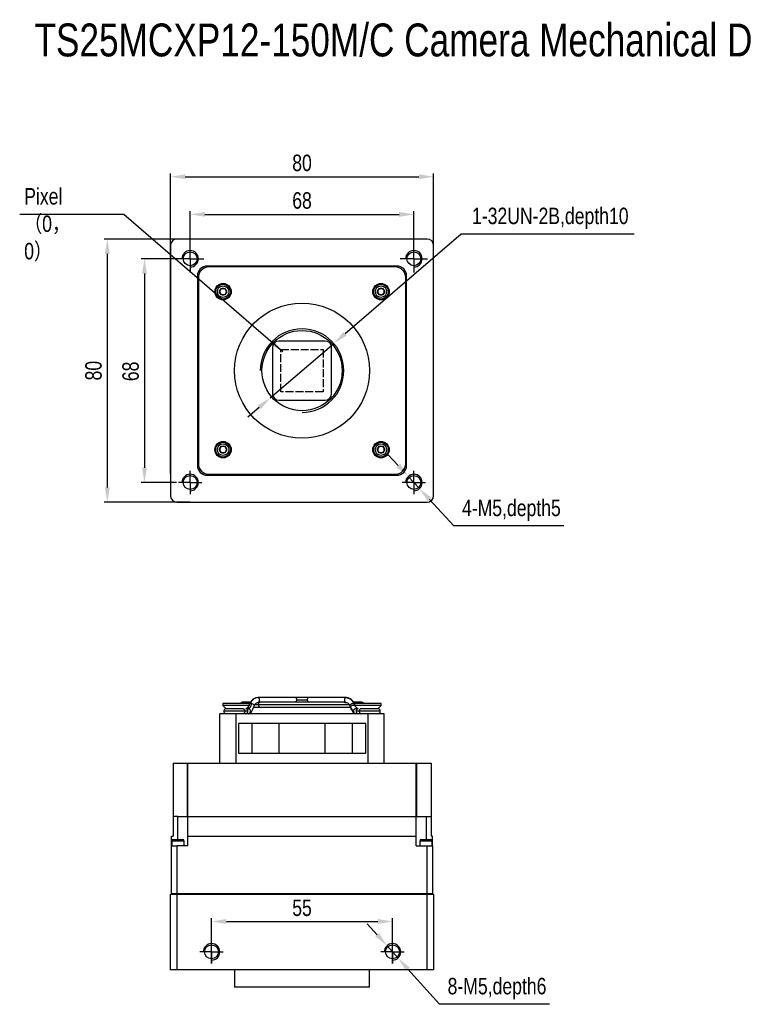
# Model space of a CAD drawing. Header units: millimetres. Extents: x 0 to 15770, y 0 to 2296.
# Tile 1 of 7: x 15304 to 15524, y 1997 to 2296. Entities that reach past the tile are written whole.
import ezdxf

# ---------------------------------------------------------------- set-up
doc = ezdxf.new("R2010")
doc.units = ezdxf.units.MM
doc.header["$LTSCALE"] = 0.2
for name, pattern in [('ACAD_ISO02W100', [15, 12, -3]), ('CENTER', [50.8, 31.75, -6.35, 6.35, -6.35]), ('CENTERX2', [20.32, 12.7, -2.54, 2.54, -2.54])]:
    doc.linetypes.add(name, pattern=pattern)
doc.layers.add('10', color=7, linetype='Continuous')
for name, color, linetype, lineweight in [('中心线-SW', 1, 'CENTERX2', 25), ('粗实线', 7, 'Continuous', 50), ('粗实线-AW', 7, 'Continuous', 50), ('细实线', 3, 'Continuous', 25), ('细虚线', 2, 'ACAD_ISO02W100', 25)]:
    doc.layers.add(name, color=color, linetype=linetype, lineweight=lineweight)
doc.styles.add('iTek', font='txt', dxfattribs={"width": 0.8, "height": 5})
doc.dimstyles.new('iTek', dxfattribs={"dimscale": 0, "dimtxt": 7, "dimasz": 4.5, "dimexe": 1, "dimexo": 0, "dimgap": 1.5, "dimtad": 1, "dimtoh": 1, "dimdsep": 46, "dimtxsty": 'iTek', "dimcen": 4, "dimclrd": 256, "dimclre": 256, "dimclrt": 256, "dimazin": 2, "dimtfac": 1, "dimtmove": 0, "dimatfit": 3, "dimfxl": 1, "dimlwd": -1, "dimlwe": -1, "dimarcsym": 0})

# ---------------------------------------------------------------- blocks, each defined once
blk = doc.blocks.new('SW_CENTERMARKSYMBOL_1')
at = {"layer": '10', "color": 0}
for p, q in [((0, 2.5), (0, 4.15)), ((-2.5, 0), (-4.15, 0)), ((0, 0), (-2.5, 0)), ((0, 0), (0, 2.5)), ((0, 0), (0, -2.5)), ((0, 0), (2.5, 0)), ((2.5, 0), (4.15, 0)), ((0, -2.5), (0, -4.15))]:
    blk.add_line(p, q, dxfattribs=at)
blk = doc.blocks.new('SW_CENTERMARKSYMBOL_2')
at = {"layer": '10', "color": 0}
for p, q in [((0, 2.5), (0, 4.15)), ((-2.5, 0), (-4.15, 0)), ((0, 0), (-2.5, 0)), ((0, 0), (0, 2.5)), ((0, 0), (0, -2.5)), ((0, 0), (2.5, 0)), ((2.5, 0), (4.15, 0)), ((0, -2.5), (0, -4.15))]:
    blk.add_line(p, q, dxfattribs=at)
blk = doc.blocks.new('SW_CENTERMARKSYMBOL_3')
at = {"layer": '10', "color": 0}
for p, q in [((0, 2.5), (0, 3.525)), ((-2.5, 0), (-3.525, 0)), ((0, 0), (-2.5, 0)), ((0, 0), (0, 2.5)), ((0, 0), (0, -2.5)), ((0, 0), (2.5, 0)), ((2.5, 0), (3.525, 0)), ((0, -2.5), (0, -3.525))]:
    blk.add_line(p, q, dxfattribs=at)
blk = doc.blocks.new('SW_CENTERMARKSYMBOL_4')
at = {"layer": '10', "color": 0}
for p, q in [((0, 2.5), (0, 3.525)), ((-2.5, 0), (-3.525, 0)), ((0, 0), (-2.5, 0)), ((0, 0), (0, 2.5)), ((0, 0), (0, -2.5)), ((0, 0), (2.5, 0)), ((2.5, 0), (3.525, 0)), ((0, -2.5), (0, -3.525))]:
    blk.add_line(p, q, dxfattribs=at)
blk = doc.blocks.new('*D757')
at = {"layer": 'Defpoints', "color": 0}
for p in [(15429.73, 2248.64), (15349.73, 2158.46), (15429.73, 2158.46)]:
    blk.add_point(p, dxfattribs=at)
at = {"layer": '细实线'}
for p, q in [((15349.73, 2158.46), (15349.73, 2249.64)), ((15354.23, 2248.64), (15425.23, 2248.64)), ((15429.73, 2158.46), (15429.73, 2249.64))]:
    blk.add_line(p, q, dxfattribs=at)
for points in [[(15354.23, 2249.39), (15354.23, 2247.89), (15349.73, 2248.64)], [(15425.23, 2249.39), (15425.23, 2247.89), (15429.73, 2248.64)]]:
    blk.add_solid(points, dxfattribs=at)
at = {"layer": '细实线', "insert": (15389.73, 2252.82), "char_height": 5, "attachment_point": 5, "style": 'iTek'}
blk.add_mtext('80', dxfattribs=at)
blk = doc.blocks.new('*D758')
at = {"layer": 'Defpoints', "color": 0}
for p in [(15351.58, 2223.71), (15341.85, 2155.71), (15351.58, 2155.71)]:
    blk.add_point(p, dxfattribs=at)
at = {"layer": '细实线'}
for p, q in [((15351.58, 2223.71), (15340.85, 2223.71)), ((15341.85, 2219.21), (15341.85, 2160.21)), ((15351.58, 2155.71), (15340.85, 2155.71))]:
    blk.add_line(p, q, dxfattribs=at)
for points in [[(15341.1, 2219.21), (15342.6, 2219.21), (15341.85, 2223.71)], [(15341.1, 2160.21), (15342.6, 2160.21), (15341.85, 2155.71)]]:
    blk.add_solid(points, dxfattribs=at)
at = {"layer": '细实线', "insert": (15337.65, 2189.49), "char_height": 5, "attachment_point": 5, "rotation": 90, "style": 'iTek'}
blk.add_mtext('68', dxfattribs=at)
blk = doc.blocks.new('*D759')
at = {"layer": 'Defpoints', "color": 0}
for p in [(15330.56, 2229.71), (15351.73, 2229.71), (15355.73, 2149.71)]:
    blk.add_point(p, dxfattribs=at)
at = {"layer": '细实线'}
for p, q in [((15351.73, 2229.71), (15329.56, 2229.71)), ((15330.56, 2154.21), (15330.56, 2225.21)), ((15355.73, 2149.71), (15329.56, 2149.71))]:
    blk.add_line(p, q, dxfattribs=at)
for points in [[(15329.81, 2225.21), (15331.31, 2225.21), (15330.56, 2229.71)], [(15329.81, 2154.21), (15331.31, 2154.21), (15330.56, 2149.71)]]:
    blk.add_solid(points, dxfattribs=at)
at = {"layer": '细实线', "insert": (15326.37, 2189.71), "char_height": 5, "attachment_point": 5, "rotation": 90, "style": 'iTek'}
blk.add_mtext('80', dxfattribs=at)
blk = doc.blocks.new('*D760')
at = {"layer": 'Defpoints', "color": 0}
for p in [(15423.73, 2237.2), (15355.73, 2223.71), (15423.73, 2223.71)]:
    blk.add_point(p, dxfattribs=at)
at = {"layer": '细实线'}
for p, q in [((15355.73, 2223.71), (15355.73, 2238.2)), ((15360.23, 2237.2), (15419.23, 2237.2)), ((15423.73, 2223.71), (15423.73, 2238.2))]:
    blk.add_line(p, q, dxfattribs=at)
for points in [[(15360.23, 2237.95), (15360.23, 2236.45), (15355.73, 2237.2)], [(15419.23, 2237.95), (15419.23, 2236.45), (15423.73, 2237.2)]]:
    blk.add_solid(points, dxfattribs=at)
at = {"layer": '细实线', "insert": (15389.73, 2241.4), "char_height": 5, "attachment_point": 5, "style": 'iTek'}
blk.add_mtext('68', dxfattribs=at)
blk = doc.blocks.new('*D761')
at = {"layer": 'Defpoints', "color": 0}
for p in [(15422.03, 2157.55), (15425.42, 2153.87)]:
    blk.add_point(p, dxfattribs=at)
at = {"layer": '细实线'}
for p, q in [((15418.99, 2160.86), (15415.94, 2164.17)), ((15422.03, 2157.55), (15425.42, 2153.87)), ((15435.87, 2142.53), (15428.47, 2150.56)), ((15469.34, 2142.53), (15435.87, 2142.53))]:
    blk.add_line(p, q, dxfattribs=at)
for points in [[(15419.54, 2161.37), (15418.44, 2160.35), (15422.03, 2157.55)], [(15429.02, 2151.07), (15427.92, 2150.05), (15425.42, 2153.87)]]:
    blk.add_solid(points, dxfattribs=at)
at = {"layer": '细实线', "insert": (15453.36, 2147.24), "char_height": 5, "attachment_point": 5, "style": 'iTek'}
blk.add_mtext('4-M5,depth5', dxfattribs=at)
blk = doc.blocks.new('*D762')
at = {"layer": 'Defpoints', "color": 0}
for p in [(15399.37, 2197.98), (15380.09, 2181.45)]:
    blk.add_point(p, dxfattribs=at)
at = {"layer": '细实线'}
for p, q in [((15438.14, 2231.22), (15402.79, 2200.91)), ((15490.72, 2231.22), (15438.14, 2231.22)), ((15380.09, 2181.45), (15399.37, 2197.98)), ((15376.67, 2178.52), (15373.25, 2175.59))]:
    blk.add_line(p, q, dxfattribs=at)
for points in [[(15402.3, 2201.48), (15403.27, 2200.34), (15399.37, 2197.98)], [(15376.18, 2179.09), (15377.16, 2177.95), (15380.09, 2181.45)]]:
    blk.add_solid(points, dxfattribs=at)
at = {"layer": '细实线', "insert": (15465.18, 2235.99), "char_height": 5, "attachment_point": 5, "style": 'iTek'}
blk.add_mtext('1-32UN-2B,depth10', dxfattribs=at)
blk = doc.blocks.new('*D767')
at = {"layer": 'Defpoints', "color": 0}
for p in [(15417.23, 2022.31), (15362.23, 2009.54), (15417.23, 2009.54)]:
    blk.add_point(p, dxfattribs=at)
at = {"layer": '细实线'}
for p, q in [((15362.23, 2009.54), (15362.23, 2023.31)), ((15417.23, 2009.54), (15417.23, 2023.31)), ((15366.73, 2022.31), (15412.73, 2022.31))]:
    blk.add_line(p, q, dxfattribs=at)
for points in [[(15366.73, 2023.06), (15366.73, 2021.56), (15362.23, 2022.31)], [(15412.73, 2023.06), (15412.73, 2021.56), (15417.23, 2022.31)]]:
    blk.add_solid(points, dxfattribs=at)
at = {"layer": '细实线', "insert": (15389.73, 2026.44), "char_height": 5, "attachment_point": 5, "style": 'iTek'}
blk.add_mtext('55', dxfattribs=at)
blk = doc.blocks.new('*D768')
at = {"layer": 'Defpoints', "color": 0}
for p in [(15415.56, 2014.93), (15418.9, 2011.2)]:
    blk.add_point(p, dxfattribs=at)
at = {"layer": '细实线'}
for p, q in [((15412.55, 2018.27), (15409.55, 2021.62)), ((15415.56, 2014.93), (15418.9, 2011.2)), ((15431.53, 1997.13), (15421.9, 2007.86)), ((15464.96, 1997.13), (15431.53, 1997.13))]:
    blk.add_line(p, q, dxfattribs=at)
for points in [[(15413.11, 2018.78), (15411.99, 2017.77), (15415.56, 2014.93)], [(15422.46, 2008.36), (15421.35, 2007.35), (15418.9, 2011.2)]]:
    blk.add_solid(points, dxfattribs=at)
at = {"layer": '细实线', "insert": (15448.99, 2001.91), "char_height": 5, "attachment_point": 5, "style": 'iTek'}
blk.add_mtext('8-M5,depth6', dxfattribs=at)

msp = doc.modelspace()

# ---------------------------------------------------------------- linework, layer by layer
at = {"layer": '粗实线', "lineweight": 30}
for p, q in [((15427.728, 2229.712), (15351.728, 2229.712)), ((15349.728, 2227.712), (15349.728, 2151.712)), ((15429.728, 2151.712), (15429.728, 2227.712)), ((15418.528, 2221.512), (15360.928, 2221.512)), ((15418.028, 2221.212), (15361.428, 2221.212)), ((15357.928, 2218.512), (15357.928, 2160.912)), ((15358.228, 2218.012), (15358.228, 2161.412)), ((15421.228, 2161.412), (15421.228, 2218.012)), ((15421.528, 2160.912), (15421.528, 2218.512)), ((15364.573, 2213.712), (15365.151, 2214.712)), ((15365.151, 2214.712), (15366.305, 2214.712)), ((15366.305, 2214.712), (15366.883, 2213.712)), ((15412.573, 2213.712), (15413.151, 2214.712)), ((15413.151, 2214.712), (15414.305, 2214.712)), ((15414.305, 2214.712), (15414.883, 2213.712)), ((15365.151, 2212.712), (15364.573, 2213.712)), ((15366.305, 2212.712), (15365.151, 2212.712)), ((15366.883, 2213.712), (15366.305, 2212.712)), ((15413.151, 2212.712), (15412.573, 2213.712)), ((15414.305, 2212.712), (15413.151, 2212.712)), ((15414.883, 2213.712), (15414.305, 2212.712)), ((15380.728, 2196.712), (15380.728, 2182.712)), ((15396.728, 2198.712), (15382.728, 2198.712)), ((15398.728, 2182.712), (15398.728, 2196.712)), ((15382.728, 2180.712), (15396.728, 2180.712)), ((15364.573, 2165.712), (15365.151, 2166.712)), ((15365.151, 2166.712), (15366.305, 2166.712)), ((15366.305, 2166.712), (15366.883, 2165.712)), ((15412.573, 2165.712), (15413.151, 2166.712)), ((15413.151, 2166.712), (15414.305, 2166.712)), ((15414.305, 2166.712), (15414.883, 2165.712)), ((15365.151, 2164.712), (15364.573, 2165.712)), ((15366.305, 2164.712), (15365.151, 2164.712)), ((15366.883, 2165.712), (15366.305, 2164.712)), ((15413.151, 2164.712), (15412.573, 2165.712)), ((15414.305, 2164.712), (15413.151, 2164.712)), ((15414.883, 2165.712), (15414.305, 2164.712)), ((15360.928, 2157.912), (15418.528, 2157.912)), ((15361.428, 2158.212), (15418.028, 2158.212)), ((15351.728, 2149.712), (15427.728, 2149.712)), ((15374.047, 2088.955), (15371.728, 2088.955)), ((15376.218, 2090.342), (15376.081, 2090.306)), ((15387.607, 2090.355), (15376.317, 2090.355)), ((15376.317, 2088.855), (15376.735, 2088.855)), ((15402.194, 2088.955), (15377.264, 2088.955)), ((15391.319, 2089.605), (15388.137, 2089.605)), ((15403.139, 2090.355), (15391.849, 2090.355)), ((15402.72, 2088.855), (15403.139, 2088.855)), ((15403.517, 2090.317), (15403.041, 2090.342)), ((15403.532, 2090.265), (15403.237, 2090.342)), ((15365.708, 2088.584), (15365.708, 2087.904)), ((15373.748, 2088.584), (15365.708, 2088.584)), ((15365.708, 2087.904), (15366.657, 2086.955)), ((15373.748, 2087.904), (15365.708, 2087.904)), ((15372.329, 2086.205), (15365.928, 2086.205)), ((15371.8, 2086.955), (15366.678, 2086.955)), ((15372.799, 2086.955), (15373.748, 2087.904)), ((15373.364, 2086.955), (15372.799, 2086.955)), ((15373.299, 2087.455), (15373.376, 2087.455)), ((15373.364, 2086.955), (15373.505, 2086.941)), ((15373.748, 2087.904), (15373.748, 2088.584)), ((15375.032, 2087.455), (15376.999, 2087.455)), ((15375.35, 2088.205), (15376.47, 2088.205)), ((15376.47, 2088.205), (15404.071, 2088.205)), ((15376.999, 2087.455), (15404.454, 2087.455)), ((15405.696, 2088.393), (15405.671, 2088.44)), ((15405.671, 2088.44), (15405.699, 2088.378)), ((15405.708, 2088.584), (15405.708, 2087.904)), ((15413.748, 2088.584), (15405.708, 2088.584)), ((15405.708, 2087.904), (15406.657, 2086.955)), ((15413.748, 2087.904), (15405.708, 2087.904)), ((15406.657, 2086.955), (15406.053, 2086.955)), ((15413.528, 2086.205), (15407.127, 2086.205)), ((15412.778, 2086.955), (15407.659, 2086.955)), ((15412.796, 2086.952), (15413.748, 2087.904)), ((15413.748, 2087.904), (15413.748, 2088.584)), ((15364.728, 2070.455), (15364.728, 2085.455)), ((15369.728, 2085.455), (15364.728, 2085.455)), ((15369.728, 2070.455), (15369.728, 2085.455)), ((15409.728, 2085.455), (15369.728, 2085.455)), ((15373.42, 2085.457), (15373.364, 2085.455)), ((15409.728, 2085.455), (15409.728, 2070.455)), ((15414.728, 2085.455), (15409.728, 2085.455)), ((15414.728, 2070.455), (15414.728, 2085.455)), ((15370.385, 2082.455), (15370.385, 2073.455)), ((15409.071, 2082.455), (15370.385, 2082.455)), ((15374.462, 2082.455), (15374.462, 2073.455)), ((15382.778, 2073.455), (15382.778, 2082.455)), ((15396.678, 2082.455), (15396.678, 2073.455)), ((15404.994, 2082.455), (15404.994, 2073.455)), ((15409.071, 2073.455), (15409.071, 2082.455)), ((15370.385, 2073.455), (15409.071, 2073.455)), ((15350.528, 2070.455), (15354.919, 2070.455)), ((15350.528, 2070.455), (15350.528, 2054.255)), ((15354.919, 2054.255), (15354.919, 2070.455)), ((15354.919, 2070.455), (15355.028, 2070.455)), ((15355.028, 2070.455), (15424.428, 2070.455)), ((15355.028, 2054.255), (15355.028, 2070.455)), ((15424.428, 2054.255), (15424.428, 2070.455)), ((15424.428, 2070.455), (15424.537, 2070.455)), ((15424.537, 2070.455), (15424.537, 2054.255)), ((15424.537, 2070.455), (15428.928, 2070.455)), ((15428.928, 2070.455), (15428.928, 2054.255)), ((15350.528, 2054.255), (15350.528, 2048.255)), ((15352.028, 2054.255), (15350.528, 2054.255)), ((15352.028, 2054.255), (15354.919, 2054.255)), ((15352.028, 2047.255), (15352.028, 2054.255)), ((15355.028, 2054.255), (15424.428, 2054.255)), ((15355.028, 2048.255), (15355.028, 2054.255)), ((15424.428, 2048.255), (15424.428, 2054.255)), ((15424.537, 2054.255), (15427.428, 2054.255)), ((15427.428, 2054.255), (15428.928, 2054.255)), ((15427.428, 2054.255), (15427.428, 2047.255)), ((15428.928, 2054.255), (15428.928, 2048.255)), ((15350.028, 2048.255), (15350.528, 2048.255)), ((15350.028, 2045.255), (15350.028, 2048.255)), ((15350.628, 2047.255), (15352.404, 2047.255)), ((15352.404, 2047.255), (15353.428, 2047.255)), ((15355.028, 2048.255), (15424.428, 2048.255)), ((15355.028, 2045.255), (15355.028, 2048.255)), ((15424.428, 2045.255), (15424.428, 2048.255)), ((15426.028, 2047.255), (15427.428, 2047.255)), ((15427.428, 2047.255), (15428.828, 2047.255)), ((15429.428, 2048.255), (15428.928, 2048.255)), ((15429.428, 2045.255), (15429.428, 2048.255)), ((15350.028, 2030.855), (15350.028, 2045.255)), ((15350.028, 2045.255), (15351.728, 2045.255)), ((15350.128, 2046.755), (15350.128, 2045.255)), ((15352.539, 2046.755), (15350.128, 2046.755)), ((15351.728, 2045.255), (15351.728, 2030.855)), ((15355.028, 2045.255), (15351.728, 2045.255)), ((15353.928, 2046.755), (15352.539, 2046.755)), ((15353.928, 2045.255), (15353.928, 2046.755)), ((15424.428, 2045.255), (15427.728, 2045.255)), ((15425.528, 2046.755), (15425.528, 2045.255)), ((15427.428, 2046.755), (15425.528, 2046.755)), ((15429.328, 2046.755), (15427.428, 2046.755)), ((15427.728, 2030.855), (15427.728, 2045.255)), ((15427.728, 2045.255), (15429.428, 2045.255)), ((15429.328, 2045.255), (15429.328, 2046.755)), ((15429.428, 2045.255), (15429.428, 2030.855)), ((15349.728, 2030.555), (15350.028, 2030.855)), ((15351.728, 2030.555), (15349.728, 2030.555)), ((15349.728, 2007.565), (15349.728, 2030.555)), ((15350.028, 2030.855), (15351.728, 2030.855)), ((15351.728, 2030.555), (15351.728, 2030.855)), ((15351.728, 2030.855), (15427.728, 2030.855)), ((15351.728, 2030.555), (15351.728, 2007.565)), ((15427.728, 2030.555), (15351.728, 2030.555)), ((15427.728, 2030.855), (15427.728, 2030.555)), ((15427.728, 2030.855), (15429.428, 2030.855)), ((15427.728, 2007.565), (15427.728, 2030.555)), ((15429.728, 2030.555), (15427.728, 2030.555)), ((15429.428, 2030.855), (15429.728, 2030.555)), ((15429.728, 2030.555), (15429.728, 2007.565)), ((15351.728, 2007.565), (15349.728, 2007.565)), ((15427.728, 2007.565), (15351.728, 2007.565)), ((15369.228, 2007.565), (15369.228, 2002.365)), ((15410.228, 2002.365), (15410.228, 2007.565)), ((15429.728, 2007.565), (15427.728, 2007.565)), ((15410.228, 2002.365), (15369.228, 2002.365))]:
    msp.add_line(p, q, dxfattribs=at)
at = {"layer": '粗实线', "lineweight": 30, "flags": 128}
for points in [[(15376.317, 2088.855), (15376.52, 2088.912), (15376.692, 2089.075), (15376.807, 2089.318), (15376.847, 2089.605), (15376.807, 2089.892), (15376.692, 2090.135), (15376.52, 2090.298), (15376.317, 2090.355)], [(15403.139, 2090.355), (15402.936, 2090.298), (15402.764, 2090.135), (15402.649, 2089.892), (15402.609, 2089.605), (15402.649, 2089.318), (15402.764, 2089.075), (15402.936, 2088.912), (15403.139, 2088.855)], [(15403.238, 2090.342), (15403.342, 2090.298), (15403.411, 2090.249)], [(15374.345, 2088.44), (15374.084, 2088.478), (15373.883, 2088.474), (15373.774, 2088.429), (15373.762, 2088.409)], [(15405.602, 2087.994), (15405.362, 2087.972), (15405.083, 2087.912), (15404.808, 2087.822), (15404.579, 2087.716), (15404.431, 2087.61), (15404.386, 2087.52), (15404.452, 2087.459), (15404.497, 2087.447)]]:
    msp.add_lwpolyline(points, dxfattribs=at)
at = {"layer": '粗实线', "lineweight": 30}
for centre, radius in [((15355.728, 2223.712), 2.1), ((15355.728, 2223.712), 2.1), ((15355.728, 2223.712), 2.1), ((15355.728, 2223.712), 2.1), ((15423.728, 2223.712), 2.1), ((15423.728, 2223.712), 2.1), ((15423.728, 2223.712), 2.1), ((15423.728, 2223.712), 2.1), ((15365.728, 2213.712), 2.5), ((15365.728, 2213.712), 2.25), ((15365.728, 2213.712), 1.75), ((15413.728, 2213.712), 2.5), ((15413.728, 2213.712), 2.25), ((15413.728, 2213.712), 1.75), ((15389.728, 2189.712), 20.5), ((15389.728, 2189.712), 12.2), ((15365.728, 2165.712), 2.5), ((15365.728, 2165.712), 2.25), ((15365.728, 2165.712), 1.75), ((15413.728, 2165.712), 2.5), ((15413.728, 2165.712), 2.25), ((15413.728, 2165.712), 1.75), ((15355.728, 2155.712), 2.1), ((15355.728, 2155.712), 2.1), ((15355.728, 2155.712), 2.1), ((15355.728, 2155.712), 2.1), ((15423.728, 2155.712), 2.1), ((15423.728, 2155.712), 2.1), ((15423.728, 2155.712), 2.1), ((15423.728, 2155.712), 2.1), ((15362.228, 2013.065), 2.1), ((15362.228, 2013.065), 2.1), ((15362.228, 2013.065), 2.1), ((15362.228, 2013.065), 2.1), ((15417.228, 2013.065), 2.1), ((15417.228, 2013.065), 2.1), ((15417.228, 2013.065), 2.1), ((15417.228, 2013.065), 2.1)]:
    msp.add_circle(centre, radius, dxfattribs=at)
for centre, radius, start, end in [((15351.728, 2227.712), 2, 90, 180), ((15427.728, 2227.712), 2, 0, 90), ((15360.928, 2218.512), 3, 90, 180), ((15361.428, 2218.012), 3.2, 90, 180), ((15418.028, 2218.012), 3.2, 0, 90), ((15418.528, 2218.512), 3, 0, 90), ((15365.728, 2213.712), 1, 90, 150), ((15365.728, 2213.712), 1, 30, 90), ((15413.728, 2213.712), 1, 90, 150), ((15413.728, 2213.712), 1, 30, 90), ((15365.728, 2213.712), 1, 150, 210), ((15365.728, 2213.712), 1, 210, 270), ((15365.728, 2213.712), 1, 270, 330), ((15365.728, 2213.712), 1, 330, 30), ((15413.728, 2213.712), 1, 150, 210), ((15413.728, 2213.712), 1, 210, 270), ((15413.728, 2213.712), 1, 270, 330), ((15413.728, 2213.712), 1, 330, 30), ((15382.728, 2196.712), 2, 90, 180), ((15396.728, 2196.712), 2, 0, 90), ((15382.728, 2182.712), 2, 180, 270), ((15396.728, 2182.712), 2, 270, 0), ((15365.728, 2165.712), 1, 90, 150), ((15365.728, 2165.712), 1, 30, 90), ((15413.728, 2165.712), 1, 90, 150), ((15413.728, 2165.712), 1, 30, 90), ((15365.728, 2165.712), 1, 150, 210), ((15365.728, 2165.712), 1, 210, 270), ((15365.728, 2165.712), 1, 270, 330), ((15365.728, 2165.712), 1, 330, 30), ((15413.728, 2165.712), 1, 150, 210), ((15413.728, 2165.712), 1, 210, 270), ((15413.728, 2165.712), 1, 270, 330), ((15413.728, 2165.712), 1, 330, 30), ((15360.928, 2160.912), 3, 180, 270), ((15361.428, 2161.412), 3.2, 180, 270), ((15418.028, 2161.412), 3.2, 270, 0), ((15418.528, 2160.912), 3, 270, 0), ((15351.728, 2151.712), 2, 180, 270), ((15427.728, 2151.712), 2, 270, 0), ((15387.474, 2089.699), 0.67, 351.95034, 78.57832), ((15387.308, 2089.564), 0.83, 312.72069, 2.80454), ((15391.982, 2089.699), 0.67, 101.42169, 188.04965), ((15392.147, 2089.564), 0.83, 177.19551, 227.27924), ((15372.565, 2086.191), 0.736, 270.48155, 1.12761), ((15372.56, 2086.216), 0.74, 359.1174, 81.30507), ((15373.34, 2086.206), 0.753, 276.1507, 77.31214), ((15374.313, 2087.314), 1.126, 37.57066, 88.38052), ((15405.315, 2087.033), 1.451, 75.82532, 137.34494), ((15406.066, 2086.218), 0.738, 91.01017, 180.97562), ((15406.066, 2086.192), 0.738, 179.0241, 268.98983), ((15406.896, 2086.216), 0.74, 98.69491, 180.88254), ((15406.889, 2086.188), 0.733, 178.69437, 269.33957), ((15373.402, 2086.16), 0.705, 268.44601, 301.69098), ((15350.628, 2046.755), 0.5, 90, 180), ((15353.428, 2046.755), 0.5, 0, 90), ((15426.028, 2046.755), 0.5, 90, 180), ((15428.828, 2046.755), 0.5, 0, 90)]:
    msp.add_arc(centre, radius, start, end, dxfattribs=at)
for points, knots in [([(15371.728, 2088.955), (15371.63, 2088.943), (15371.423, 2088.917), (15371.192, 2088.767), (15371.122, 2088.627), (15371.101, 2088.584)], [0, 0, 0, 0, 0.38831726, 0.81316153, 1, 1, 1, 1]), ([(15375.939, 2090.317), (15375.645, 2090.232), (15375.072, 2090.065), (15374.391, 2089.441), (15373.978, 2088.867), (15373.843, 2088.495), (15373.812, 2088.409)], [0, 0, 0, 0, 0.3257367, 0.6353951, 0.916061, 1, 1, 1, 1]), ([(15376.317, 2090.355), (15376.059, 2090.325), (15375.531, 2090.262), (15374.813, 2089.748), (15374.294, 2089.128), (15374.11, 2088.634), (15374.052, 2088.477)], [0, 0, 0, 0, 0.27946457, 0.57180254, 0.86414072, 1, 1, 1, 1]), ([(15375.068, 2087.512), (15375.125, 2087.68), (15375.248, 2088.043), (15375.554, 2088.49), (15375.96, 2088.823), (15376.261, 2088.853), (15376.415, 2088.868)], [0, 0, 0, 0, 0.2061719, 0.4482998, 0.7178506, 1, 1, 1, 1]), ([(15376.735, 2088.855), (15376.69, 2088.81), (15376.59, 2088.71), (15376.49, 2088.477), (15376.476, 2088.293), (15376.47, 2088.205)], [0, 0, 0, 0, 0.2989372, 0.6615877, 1, 1, 1, 1]), ([(15377.294, 2088.951), (15377.282, 2088.953), (15377.246, 2088.958), (15377.157, 2088.945), (15377.04, 2088.916), (15376.919, 2088.882), (15376.814, 2088.859), (15376.759, 2088.856), (15376.735, 2088.855)], [0, 0, 0, 0, 0.0894859, 0.2813388, 0.4758447, 0.6669768, 0.8544701, 1, 1, 1, 1]), ([(15391.849, 2090.355), (15391.554, 2090.355), (15391.1, 2090.355), (15390.342, 2090.355), (15389.728, 2090.355), (15389.114, 2090.355), (15388.356, 2090.355), (15387.902, 2090.355), (15387.607, 2090.355)], [0, 0, 0, 0, 0.23945689, 0.36836067, 0.49999998, 0.63163934, 0.7605431, 1, 1, 1, 1]), ([(15402.72, 2088.855), (15402.689, 2088.857), (15402.626, 2088.861), (15402.509, 2088.89), (15402.389, 2088.923), (15402.277, 2088.949), (15402.196, 2088.959), (15402.167, 2088.953), (15402.16, 2088.951)], [0, 0, 0, 0, 0.1884195, 0.3769031, 0.5637252, 0.7505873, 0.9414509, 1, 1, 1, 1]), ([(15403.041, 2088.868), (15403.195, 2088.853), (15403.496, 2088.823), (15403.902, 2088.49), (15404.208, 2088.043), (15404.331, 2087.68), (15404.388, 2087.512)], [0, 0, 0, 0, 0.28214941, 0.55170032, 0.79382807, 1, 1, 1, 1]), ([(15403.478, 2090.285), (15403.621, 2090.264), (15404.031, 2090.206), (15404.642, 2089.742), (15405.163, 2089.128), (15405.347, 2088.633), (15405.405, 2088.475)], [0, 0, 0, 0, 0.176873, 0.510506, 0.8441392, 1, 1, 1, 1]), ([(15405.627, 2088.453), (15405.601, 2088.523), (15405.471, 2088.88), (15405.064, 2089.441), (15404.385, 2090.066), (15403.811, 2090.232), (15403.517, 2090.317)], [0, 0, 0, 0, 0.0705096, 0.35529, 0.6694882, 1, 1, 1, 1]), ([(15408.355, 2088.584), (15408.333, 2088.627), (15408.263, 2088.768), (15408.041, 2088.916), (15407.245, 2089.016), (15407.882, 2088.93), (15407.437, 2088.962), (15407.181, 2088.953), (15406.714, 2088.955), (15406.147, 2088.955), (15405.664, 2088.955), (15405.389, 2088.955), (15405.364, 2088.955)], [0, 0, 0, 0, 0.0141624, 0.0463659, 0.0758004, 0.2273819, 0.3789635, 0.5305451, 0.6821268, 0.8337081, 0.98529, 1, 1, 1, 1]), ([(15366.678, 2086.955), (15366.578, 2086.943), (15366.369, 2086.919), (15366.105, 2086.723), (15365.937, 2086.441), (15365.933, 2086.231), (15365.931, 2086.13)], [0, 0, 0, 0, 0.23876999, 0.50000125, 0.76123028, 1, 1, 1, 1]), ([(15365.931, 2086.28), (15365.933, 2086.179), (15365.937, 2085.969), (15366.105, 2085.687), (15366.369, 2085.491), (15366.578, 2085.467), (15366.678, 2085.455)], [0, 0, 0, 0, 0.2387723, 0.5000008, 0.7612299, 1, 1, 1, 1]), ([(15372.329, 2086.205), (15372.323, 2086.116), (15372.309, 2085.933), (15372.196, 2085.675), (15372.018, 2085.506), (15371.862, 2085.435), (15371.788, 2085.458), (15371.782, 2085.46)], [0, 0, 0, 0, 0.2214702, 0.45880541, 0.7306534, 0.97913171, 1, 1, 1, 1]), ([(15371.793, 2086.953), (15371.795, 2086.954), (15371.866, 2086.975), (15372.018, 2086.904), (15372.196, 2086.735), (15372.309, 2086.477), (15372.323, 2086.294), (15372.329, 2086.205)], [0, 0, 0, 0, 0.0077165, 0.2595321, 0.5350339, 0.7755546, 1, 1, 1, 1]), ([(15373.3, 2086.205), (15373.178, 2086.205), (15372.959, 2086.205), (15372.522, 2086.205), (15372.329, 2086.205)], [0, 0, 0, 0, 0.5599992, 1, 1, 1, 1]), ([(15373.523, 2087.679), (15373.514, 2087.652), (15373.461, 2087.505), (15373.374, 2087.309), (15373.264, 2087.059), (15373.183, 2086.953), (15373.221, 2086.953), (15373.222, 2086.953)], [0, 0, 0, 0, 0.0597678, 0.31969982, 0.56201881, 0.98489959, 1, 1, 1, 1]), ([(15373.42, 2085.457), (15373.571, 2085.489), (15373.916, 2085.561), (15374.36, 2086.024), (15374.762, 2086.686), (15374.962, 2087.294), (15375.04, 2087.534)], [0, 0, 0, 0, 0.207557, 0.4751319, 0.7936065, 1, 1, 1, 1]), ([(15374.345, 2088.44), (15374.282, 2088.234), (15374.152, 2087.814), (15373.924, 2087.327), (15373.696, 2087.001), (15373.568, 2086.96), (15373.505, 2086.941)], [0, 0, 0, 0, 0.243853, 0.5000008, 0.7561472, 1, 1, 1, 1]), ([(15376.47, 2088.205), (15376.476, 2088.116), (15376.49, 2087.933), (15376.603, 2087.676), (15376.781, 2087.504), (15376.945, 2087.435), (15377.027, 2087.462), (15377.041, 2087.467)], [0, 0, 0, 0, 0.2153628, 0.4461531, 0.7105044, 0.9521279, 1, 1, 1, 1]), ([(15404.432, 2087.608), (15404.51, 2087.403), (15404.709, 2086.878), (15405.127, 2086.507), (15405.381, 2086.28)], [0, 0, 0, 0, 0.3905883, 1, 1, 1, 1]), ([(15404.439, 2087.455), (15404.494, 2087.284), (15404.664, 2086.761), (15405.033, 2086.132), (15405.384, 2085.673), (15405.616, 2085.602), (15405.657, 2085.59)], [0, 0, 0, 0, 0.1869428, 0.570761, 0.9255038, 1, 1, 1, 1]), ([(15404.722, 2086.991), (15404.724, 2086.988), (15404.859, 2086.691), (15405.122, 2086.487), (15405.382, 2086.285)], [0, 0, 0, 0, 0.0116306, 1, 1, 1, 1]), ([(15407.127, 2086.205), (15406.885, 2086.205), (15406.455, 2086.205), (15406.247, 2086.205), (15406.156, 2086.205)], [0, 0, 0, 0, 0.5600007, 1, 1, 1, 1]), ([(15407.674, 2086.95), (15407.668, 2086.952), (15407.594, 2086.975), (15407.438, 2086.904), (15407.26, 2086.735), (15407.147, 2086.477), (15407.133, 2086.294), (15407.127, 2086.205)], [0, 0, 0, 0, 0.0208678, 0.2693464, 0.5411966, 0.7785295, 1, 1, 1, 1]), ([(15407.127, 2086.205), (15407.133, 2086.116), (15407.147, 2085.933), (15407.26, 2085.675), (15407.438, 2085.507), (15407.59, 2085.435), (15407.661, 2085.456), (15407.663, 2085.457)], [0, 0, 0, 0, 0.2244449, 0.4649681, 0.7404676, 0.9922841, 1, 1, 1, 1]), ([(15413.524, 2086.13), (15413.523, 2086.231), (15413.519, 2086.441), (15413.351, 2086.723), (15413.087, 2086.919), (15412.878, 2086.943), (15412.778, 2086.955)], [0, 0, 0, 0, 0.2387695, 0.499999, 0.7612288, 1, 1, 1, 1]), ([(15412.778, 2085.455), (15412.878, 2085.467), (15413.087, 2085.491), (15413.351, 2085.687), (15413.519, 2085.969), (15413.523, 2086.179), (15413.524, 2086.28)], [0, 0, 0, 0, 0.2387714, 0.4999989, 0.761228, 1, 1, 1, 1])]:
    msp.add_open_spline(points, degree=3, knots=knots, dxfattribs=at)
at = {"layer": '粗实线-AW', "lineweight": 30}
for centre in [(15355.728, 2223.712), (15423.728, 2223.712), (15355.728, 2155.712), (15423.728, 2155.712), (15362.228, 2013.065), (15417.228, 2013.065)]:
    msp.add_circle(centre, 2.1, dxfattribs=at)
at = {"layer": '细实线'}
for centre, radius in [((15355.728, 2223.712), 2.5), ((15423.728, 2223.712), 2.5), ((15389.728, 2189.712), 12.7), ((15355.728, 2155.712), 2.5), ((15423.728, 2155.712), 2.5), ((15362.228, 2013.065), 2.5), ((15417.228, 2013.065), 2.5)]:
    msp.add_arc(centre, radius, 270, 180, dxfattribs=at)
at = {"layer": '细虚线'}
for p, q in [((15383.328, 2196.112), (15396.128, 2196.112)), ((15383.328, 2183.312), (15383.328, 2196.112)), ((15396.128, 2196.112), (15396.128, 2183.312)), ((15396.128, 2183.312), (15383.328, 2183.312))]:
    msp.add_line(p, q, dxfattribs=at)

# ---------------------------------------------------------------- block references
at = {"layer": '中心线-SW'}
for name, p in [('SW_CENTERMARKSYMBOL_1', (15355.728, 2223.712)), ('SW_CENTERMARKSYMBOL_2', (15423.728, 2223.712)), ('SW_CENTERMARKSYMBOL_3', (15355.728, 2155.712)), ('SW_CENTERMARKSYMBOL_4', (15423.728, 2155.712)), ('SW_CENTERMARKSYMBOL_4', (15362.228, 2013.065)), ('SW_CENTERMARKSYMBOL_4', (15417.228, 2013.065))]:
    msp.add_blockref(name, p, dxfattribs=at)

# ---------------------------------------------------------------- texts
at = {"layer": '细实线', "color": 1, "linetype": 'CENTER', "lineweight": 30, "attachment_point": 1, "style": 'iTek'}
for s, insert, char_height, width in [('{\\C0;TS25MCXP12-150M/C Camera Mechanical Dimensions(in mm)}', (15308.413, 2295.21), 10, 387.27601), ('Pixel{\\fSimSun|b0|i0|c134|p2;（}0{\\fSimSun|b0|i0|c134|p2;，}0{\\fSimSun|b0|i0|c134|p2;）}', (15305.298, 2245.203), 5, 15.87985)]:
    msp.add_mtext(s, dxfattribs=dict(at, insert=insert, char_height=char_height, width=width))

# ---------------------------------------------------------------- dimensions: what is measured, and where the dimension line sits
at = {"layer": '细实线', "color": 3}
dim = msp.add_linear_dim(base=(15429.728, 2248.642), p1=(15349.728, 2158.457), p2=(15429.728, 2158.457), dimstyle='iTek', override={"dimscale": 1}, dxfattribs=at)
dim.commit()
dim.dimension.update_dxf_attribs({"geometry": '*D757', "text_midpoint": (15389.728, 2248.642), "dimtype": 160})
at = {"layer": '细实线'}
dim = msp.add_linear_dim(base=(15423.728, 2237.202), p1=(15355.728, 2223.712), p2=(15423.728, 2223.712), dimstyle='iTek', override={"dimscale": 1}, dxfattribs=at)
dim.commit()
dim.dimension.update_dxf_attribs({"geometry": '*D760', "text_midpoint": (15389.728, 2241.399)})
for p1, p2, text, picture, middle in [((15380.086, 2181.446), (15399.37, 2197.978), '1-32UN-2B,depth10', '*D762', (15465.178, 2231.218)), ((15415.558, 2014.926), (15418.898, 2011.204), '8-M5,depth6', '*D768', (15448.993, 1997.133))]:
    dim = msp.add_diameter_dim_2p(p1=p1, p2=p2, text=text, dimstyle='iTek', override={"dimscale": 1}, dxfattribs=at)
    dim.commit()
    dim.dimension.update_dxf_attribs({"geometry": picture, "text_midpoint": middle, "dimtype": 163})
at = {"layer": '细实线', "color": 3}
for base, p1, p2, picture, middle in [((15330.556, 2229.712), (15355.728, 2149.712), (15351.728, 2229.712), '*D759', (15330.556, 2189.712)), ((15341.849, 2155.712), (15351.578, 2223.712), (15351.578, 2155.712), '*D758', (15341.849, 2189.488))]:
    dim = msp.add_linear_dim(base=base, p1=p1, p2=p2, angle=90, dimstyle='iTek', override={"dimscale": 1}, dxfattribs=at)
    dim.commit()
    dim.dimension.update_dxf_attribs({"geometry": picture, "text_midpoint": middle, "dimtype": 160})
at = {"layer": '细实线'}
dim = msp.add_diameter_dim_2p(p1=(15422.035, 2157.552), p2=(15425.421, 2153.873), text='4-M5,depth5', dimstyle='iTek', override={"dimscale": 1}, dxfattribs=at)
dim.commit()
dim.dimension.update_dxf_attribs({"geometry": '*D761', "text_midpoint": (15453.356, 2147.238)})
dim = msp.add_linear_dim(base=(15417.228, 2022.308), p1=(15362.228, 2009.54), p2=(15417.228, 2009.54), dimstyle='iTek', override={"dimscale": 1}, dxfattribs=at)
dim.commit()
dim.dimension.update_dxf_attribs({"geometry": '*D767', "text_midpoint": (15389.728, 2022.308), "dimtype": 160})

# ---------------------------------------------------------------- leaders
at = {"layer": '细实线', "color": 3}
msp.add_leader([(15383.891, 2195.421), (15335.613, 2237.195), (15303.92, 2237.195)], dimstyle='iTek', override={"dimscale": 1, "dimtad": 0}, dxfattribs=at)

doc.saveas('drawing.dxf')
